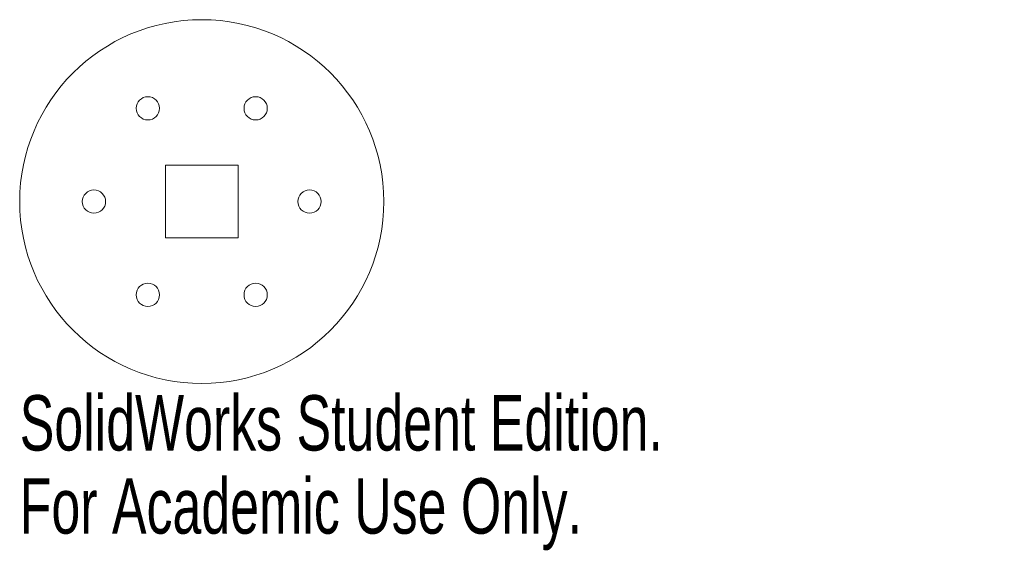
# Model space of a CAD drawing. Header units: inches. Extents: x -0.62 to 2.75, y -1.2 to 0.62.
import ezdxf

# ---------------------------------------------------------------- set-up
doc = ezdxf.new("R2010")
doc.units = ezdxf.units.IN
doc.header["$MEASUREMENT"] = 0
doc.styles.add('SLDTEXTSTYLE0', font='TXT', dxfattribs={"width": 0.7})

msp = doc.modelspace()

# ---------------------------------------------------------------- linework, layer by layer
at = {"color": 7, "linetype": 'Continuous', "lineweight": 15}
for p, q in [((0.125, 0.125), (-0.125, 0.125)), ((-0.125, 0.125), (-0.125, -0.125)), ((0.125, -0.125), (0.125, 0.125)), ((-0.125, -0.125), (0.125, -0.125))]:
    msp.add_line(p, q, dxfattribs=at)
for centre, radius in [((0, 0), 0.625), ((-0.185, 0.3204), 0.04), ((0.185, 0.3204), 0.04), ((-0.37, 0), 0.04), ((0.37, 0), 0.04), ((-0.185, -0.3204), 0.04), ((0.185, -0.3204), 0.04)]:
    msp.add_circle(centre, radius, dxfattribs=at)

# ---------------------------------------------------------------- texts
at = {"color": 7, "linetype": 'Continuous', "char_height": 0.1903, "attachment_point": 1, "style": 'SLDTEXTSTYLE0'}
for s, insert in [('SolidWorks Student Edition.', (-0.625, -0.6651)), ('For Academic Use Only.', (-0.625, -0.9506))]:
    msp.add_mtext(s, dxfattribs=dict(at, insert=insert))

doc.saveas('drawing.dxf')
